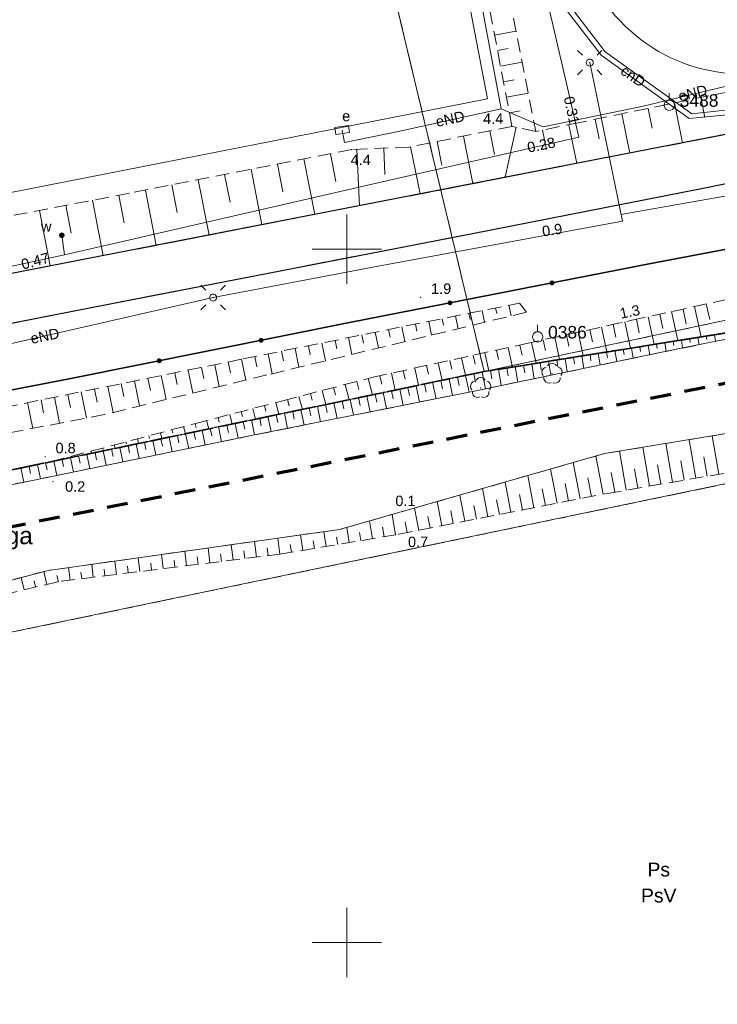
# Model space of a CAD drawing. Extents: x 5479252 to 5479673, y 5984576 to 5984875.
# Tile 27 of 36: x 5479576 to 5479627, y 5984646 to 5984717. Entities that reach past the tile are written whole.
import ezdxf
from ezdxf.enums import TextEntityAlignment as Align

# ---------------------------------------------------------------- set-up
doc = ezdxf.new("R2010")
doc.units = 0
for name, pattern in [('KROPK3-2', [2.49, 1.5, -0.47, 0.05, -0.47]), ('PRZER1-1', [1, 0.5, -0.5]), ('PRZER2-1', [1.5, 1, -0.5]), ('PRZER3-1', [2, 1.5, -0.5]), ('PRZER3-2', [2.5, 1.5, -1])]:
    doc.linetypes.add(name, pattern=pattern)
doc.layers.get('0').update_dxf_attribs({"linetype": 'CONTINUOUS'})
for name, color, linetype, lineweight in [('GEPPGG', 7, 'CONTINUOUS', 18), ('GESDZI', 7, 'CONTINUOUS', 18), ('GESJEW', 7, 'CONTINUOUS', 35), ('GESJOB', 7, 'CONTINUOUS', 35), ('GSLKOG', 7, 'CONTINUOUS', 35), ('GSLKRW', 7, 'CONTINUOUS', 25), ('GSPPPK', 7, 'CONTINUOUS', 18), ('GSPPPK_O', 7, 'CONTINUOUS', 18), ('GSPWPN', 7, 'CONTINUOUS', 13), ('GSPWPN_O', 7, 'CONTINUOUS', 13), ('GSSKOA', 7, 'CONTINUOUS', 18), ('GSSZSN', 7, 'CONTINUOUS', 18), ('GUPELA', 7, 'CONTINUOUS', 18), ('GUPPRZ_O', 7, 'CONTINUOUS', 18), ('zakres', 5, 'CONTINUOUS', 70)]:
    doc.layers.add(name, color=color, linetype=linetype, lineweight=lineweight)
for name, color, linetype, lineweight, true_color in [('GESKKL', 7, 'CONTINUOUS', 18, 0x24bc24), ('GESKKL_O', 7, 'CONTINUOUS', 18, 0x24bc24), ('GESUZY', 7, 'CONTINUOUS', 18, 0x008000), ('GESUZY_O', 7, 'CONTINUOUS', 18, 0x008000), ('GSPRDL', 7, 'CONTINUOUS', 18, 0x008000), ('GSSWWS', 7, 'CONTINUOUS', 18, 0x59d9ff), ('GSSWWS_O', 7, 'CONTINUOUS', 18, 0x59d9ff), ('GULCPR', 7, 'CONTINUOUS', 18, 0xd200d2), ('GULCPR_O', 7, 'CONTINUOUS', 18, 0xd200d2), ('GULEPR', 1, 'CONTINUOUS', 18, 0xff0000), ('GULEPR_O', 1, 'CONTINUOUS', 18, 0xff0000), ('GULWPR', 5, 'CONTINUOUS', 18, 0x0000ff), ('GUPESE', 1, 'CONTINUOUS', 18, 0xff0000), ('GUPESE_O', 1, 'CONTINUOUS', 18, 0xff0000), ('GUPWZA', 5, 'CONTINUOUS', 18, 0x0000ff), ('GUPWZA_O', 5, 'CONTINUOUS', 18, 0x0000ff), ('GUSKUT', 7, 'CONTINUOUS', 18, 0x803300), ('Ramka sekcyjna', 7, 'CONTINUOUS', 18, 0xa5007c)]:
    doc.layers.add(name, color=color, linetype=linetype, lineweight=lineweight, true_color=true_color)
doc.styles.add('Arial', font='arial.ttf')

# ---------------------------------------------------------------- blocks, each defined once
blk = doc.blocks.new('GSPPPK1')
at = {"color": 0}
blk.add_lwpolyline([(0, 0.875), (0, 0.375)], dxfattribs=at)
blk.add_lwpolyline([(0, 0.375), (0.115881, 0.356646), (0.220419, 0.303381), (0.303381, 0.220419), (0.356646, 0.115881), (0.375, 0), (0.356646, -0.115881), (0.303381, -0.220419), (0.220419, -0.303381), (0.115881, -0.356646), (0, -0.375), (-0.115881, -0.356646), (-0.220419, -0.303381), (-0.303381, -0.220419), (-0.356646, -0.115881), (-0.375, 0), (-0.356646, 0.115881), (-0.303381, 0.220419), (-0.220419, 0.303381), (-0.115881, 0.356646)], close=True, dxfattribs=at)
blk = doc.blocks.new('GSPRDL1')
blk.add_hatch(color=0).paths.add_polyline_path([(0, -0.045), (0.013906, -0.042798), (0.02645, -0.036406), (0.036406, -0.02645), (0.042798, -0.013906), (0.045, 0), (0.042798, 0.013906), (0.036406, 0.02645), (0.02645, 0.036406), (0.013906, 0.042798), (0, 0.045), (-0.013906, 0.042798), (-0.02645, 0.036406), (-0.036406, 0.02645), (-0.042798, 0.013906), (-0.045, 0), (-0.042798, -0.013906), (-0.036406, -0.02645), (-0.02645, -0.036406), (-0.013906, -0.042798)])
at = {"color": 0}
for points in [[(-0.324277, 0.563333), (-0.240553, 0.662679), (-0.127956, 0.727494), (0, 0.75), (0.127956, 0.727494), (0.240553, 0.662679), (0.324277, 0.563333)], [(-0.635969, -0.134326), (-0.70458, -0.024001), (-0.731429, 0.103115), (-0.713292, 0.231763), (-0.652348, 0.346501), (-0.55591, 0.433559), (-0.435555, 0.482485)], [(0.435555, 0.482485), (0.55591, 0.433559), (0.652348, 0.346501), (0.713292, 0.231763), (0.731429, 0.103115), (0.70458, -0.024001), (0.635969, -0.134326)], [(-0.068773, -0.646351), (-0.194901, -0.677512), (-0.324092, -0.663766), (-0.440839, -0.606763), (-0.531129, -0.513345), (-0.584125, -0.394725), (-0.593465, -0.265141)], [(0.593465, -0.265141), (0.584125, -0.394725), (0.531129, -0.513345), (0.440839, -0.606763), (0.324092, -0.663766), (0.194901, -0.677512), (0.068773, -0.646351)]]:
    blk.add_lwpolyline(points, dxfattribs=at)
blk = doc.blocks.new('GUPESE1')
at = {"color": 0}
blk.add_lwpolyline([(-0.5, -0.25), (-0.5, 0.25), (0.5, 0.25), (0.5, -0.25)], close=True, dxfattribs=at)
blk = doc.blocks.new('GUPWZA1')
blk.add_hatch(color=0).paths.add_polyline_path([(-0.2, 0), (-0.193185, -0.051764), (-0.173205, -0.1), (-0.141421, -0.141421), (-0.1, -0.173205), (-0.051764, -0.193185), (0, -0.2), (0.051764, -0.193185), (0.1, -0.173205), (0.141421, -0.141421), (0.173205, -0.1), (0.193185, -0.051764), (0.2, 0), (0.193185, 0.051764), (0.173205, 0.1), (0.141421, 0.141421), (0.1, 0.173205), (0.051764, 0.193185), (0, 0.2), (-0.051764, 0.193185), (-0.1, 0.173205), (-0.141421, 0.141421), (-0.173205, 0.1), (-0.193185, 0.051764)])
blk = doc.blocks.new('GEPPGG1_2')
blk.add_hatch(color=0).paths.add_polyline_path([(0, -0.045), (0.013906, -0.042798), (0.02645, -0.036406), (0.036406, -0.02645), (0.042798, -0.013906), (0.045, 0), (0.042798, 0.013906), (0.036406, 0.02645), (0.02645, 0.036406), (0.013906, 0.042798), (0, 0.045), (-0.013906, 0.042798), (-0.02645, 0.036406), (-0.036406, 0.02645), (-0.042798, 0.013906), (-0.045, 0), (-0.042798, -0.013906), (-0.036406, -0.02645), (-0.02645, -0.036406), (-0.013906, -0.042798)])
blk = doc.blocks.new('GSPWPN1')
blk.add_hatch(color=0).paths.add_polyline_path([(-0.045, 0), (-0.043467, -0.011647), (-0.038971, -0.0225), (-0.03182, -0.03182), (-0.0225, -0.038971), (-0.011647, -0.043467), (0, -0.045), (0.011647, -0.043467), (0.0225, -0.038971), (0.03182, -0.03182), (0.038971, -0.0225), (0.043467, -0.011647), (0.045, 0), (0.043467, 0.011647), (0.038971, 0.0225), (0.03182, 0.03182), (0.0225, 0.038971), (0.011647, 0.043467), (0, 0.045), (-0.011647, 0.043467), (-0.0225, 0.038971), (-0.03182, 0.03182), (-0.038971, 0.0225), (-0.043467, 0.011647)])
blk = doc.blocks.new('KOLO')
blk.add_hatch(color=0).paths.add_polyline_path([(-0.175, 0), (-0.169037, -0.045293), (-0.151554, -0.0875), (-0.123744, -0.123744), (-0.0875, -0.151554), (-0.045293, -0.169037), (0, -0.175), (0.045293, -0.169037), (0.0875, -0.151554), (0.123744, -0.123744), (0.151554, -0.0875), (0.169037, -0.045293), (0.175, 0), (0.169037, 0.045293), (0.151554, 0.0875), (0.123744, 0.123744), (0.0875, 0.151554), (0.045293, 0.169037), (0, 0.175), (-0.045293, 0.169037), (-0.0875, 0.151554), (-0.123744, 0.123744), (-0.151554, 0.0875), (-0.169037, 0.045293)])
blk = doc.blocks.new('GUPELA1')
at = {"color": 0}
blk.add_lwpolyline([(0, 0.25), (0.064705, 0.241481), (0.125, 0.216506), (0.176777, 0.176777), (0.216506, 0.125), (0.241481, 0.064705), (0.25, 0), (0.241481, -0.064705), (0.216506, -0.125), (0.176777, -0.176777), (0.125, -0.216506), (0.064705, -0.241481), (0, -0.25), (-0.064705, -0.241481), (-0.125, -0.216506), (-0.176777, -0.176777), (-0.216506, -0.125), (-0.241481, -0.064705), (-0.25, 0), (-0.241481, 0.064705), (-0.216506, 0.125), (-0.176777, 0.176777), (-0.125, 0.216506), (-0.064705, 0.241481)], close=True, dxfattribs=at)
blk = doc.blocks.new('GUPELA2')
blk.add_hatch(color=0).paths.add_polyline_path([(-0.001087, 0.044987), (0.011881, 0.043403), (0.021281, 0.03965), (0.030065, 0.033482), (0.038133, 0.023893), (0.043117, 0.012881), (0.044986, 0.001113), (0.044323, -0.007777), (0.040557, -0.019497), (0.033417, -0.030138), (0.024849, -0.037517), (0.013788, -0.042836), (0.002013, -0.044955), (-0.00982, -0.043916), (-0.020466, -0.040077), (-0.029541, -0.033946), (-0.036867, -0.025804), (-0.04187, -0.01649), (-0.04461, -0.005909), (-0.044532, 0.006476), (-0.041285, 0.017903), (-0.034764, 0.028574), (-0.024479, 0.03776), (-0.013449, 0.042943)])
at = {"color": 0}
for points in [[(-0.883883, 0.883883), (-0.53033, 0.53033)], [(0.883883, 0.883883), (0.53033, 0.53033)], [(-0.883883, -0.883883), (-0.53033, -0.53033)], [(0.883883, -0.883883), (0.53033, -0.53033)]]:
    blk.add_lwpolyline(points, dxfattribs=at)

msp = doc.modelspace()

# ---------------------------------------------------------------- linework, layer by layer
at = {"layer": 'GESDZI', "color": 7, "linetype": 'Continuous', "lineweight": 18, "elevation": 10.22}
for points in [[(5479294.827, 5984868.57), (5479333.8, 5984817.55), (5479340.75, 5984808.64), (5479385.3, 5984750.66), (5479398.56, 5984731.62), (5479401.38, 5984729.48), (5479428.97, 5984735.35), (5479418.42, 5984784.61), (5479593.87, 5984758.28), (5479609.91, 5984691.17), (5479671.413, 5984704.239)], [(5479671.413, 5984704.239), (5479609.91, 5984691.17), (5479660.05, 5984699.18), (5479671.413, 5984701.478)], [(5479671.413, 5984701.478), (5479660.05, 5984699.18), (5479609.91, 5984691.17), (5479434.07, 5984654.6), (5479427.24, 5984651.75), (5479410.75, 5984650.74), (5479263.67, 5984608.48), (5479261.86, 5984607.85), (5479256.77, 5984606.08), (5479255.129, 5984605.3)], [(5479255.129, 5984589.257), (5479261.74, 5984592.4), (5479262.59, 5984592.8), (5479270.88, 5984596.26), (5479272.59, 5984596.97), (5479291.5, 5984603.01), (5479316.35, 5984610.94), (5479343.54, 5984619.63), (5479359.73, 5984624.8), (5479391.37, 5984632.39), (5479414.08, 5984637.82), (5479415.05, 5984638.06), (5479435.16, 5984643.18), (5479444.46, 5984645.11), (5479661.87, 5984690.25), (5479671.413, 5984692.131)], [(5479671.413, 5984692.131), (5479661.87, 5984690.25), (5479444.46, 5984645.11), (5479448.686, 5984575.772)]]:
    msp.add_lwpolyline(points, dxfattribs=at)
msp.add_lwpolyline([(5479609.91, 5984691.17), (5479593.87, 5984758.28), (5479418.42, 5984784.61), (5479428.97, 5984735.35), (5479401.38, 5984729.48), (5479424.55, 5984696.25), (5479434.07, 5984654.6)], close=True, dxfattribs=at)
at = {"layer": 'GESJEW', "color": 7, "linetype": 'KROPK3-2', "lineweight": 35, "elevation": 10.22}
for points in [[(5479255.129, 5984605.3), (5479256.77, 5984606.08), (5479261.86, 5984607.85), (5479263.67, 5984608.48), (5479410.75, 5984650.74), (5479427.24, 5984651.75), (5479434.07, 5984654.6), (5479609.91, 5984691.17), (5479660.05, 5984699.18), (5479671.413, 5984701.478)], [(5479671.413, 5984701.478), (5479660.05, 5984699.18), (5479609.91, 5984691.17), (5479434.07, 5984654.6), (5479427.24, 5984651.75), (5479410.75, 5984650.74), (5479263.67, 5984608.48), (5479261.86, 5984607.85), (5479256.77, 5984606.08), (5479255.129, 5984605.3)]]:
    msp.add_lwpolyline(points, dxfattribs=at)
at = {"layer": 'GESJOB', "color": 7, "linetype": 'PRZER3-2', "lineweight": 35, "elevation": 10.22}
for points in [[(5479671.413, 5984701.478), (5479660.05, 5984699.18), (5479609.91, 5984691.17), (5479434.07, 5984654.6), (5479427.24, 5984651.75), (5479410.75, 5984650.74), (5479263.67, 5984608.48), (5479261.86, 5984607.85), (5479256.77, 5984606.08), (5479255.129, 5984605.3)], [(5479255.129, 5984605.3), (5479256.77, 5984606.08), (5479261.86, 5984607.85), (5479263.67, 5984608.48), (5479410.75, 5984650.74), (5479427.24, 5984651.75), (5479434.07, 5984654.6), (5479609.91, 5984691.17), (5479660.05, 5984699.18), (5479671.413, 5984701.478)]]:
    msp.add_lwpolyline(points, dxfattribs=at)
at = {"layer": 'GESKKL', "color": 82, "linetype": 'PRZER3-1', "lineweight": 18, "true_color": 0x24bc24, "elevation": 10.06}
msp.add_lwpolyline([(5479671.413, 5984692.131), (5479661.87, 5984690.25), (5479560.459, 5984669.194), (5479565.23, 5984627.42), (5479633.8, 5984628.38), (5479671.413, 5984653.421)], dxfattribs=at)
at = {"layer": 'GESUZY', "color": 96, "linetype": 'PRZER1-1', "lineweight": 18, "true_color": 0x008000, "elevation": 10.08}
for points in [[(5479668.59, 5984703.639), (5479653.32, 5984774.96), (5479649.96, 5984790.71), (5479624.95, 5984786.02), (5479545.44, 5984802.75), (5479542.19, 5984793), (5479491.08, 5984798.58), (5479487.419, 5984774.255), (5479593.87, 5984758.28), (5479609.91, 5984691.17)], [(5479609.91, 5984691.17), (5479593.87, 5984758.28), (5479487.419, 5984774.255), (5479418.42, 5984784.61), (5479423.04, 5984763.03), (5479428.97, 5984735.35), (5479401.38, 5984729.48), (5479424.55, 5984696.25), (5479434.07, 5984654.6)]]:
    msp.add_lwpolyline(points, close=True, dxfattribs=at)
for points in [[(5479671.413, 5984704.239), (5479668.59, 5984703.639), (5479609.91, 5984691.17), (5479660.05, 5984699.18), (5479671.413, 5984701.478)], [(5479671.413, 5984701.478), (5479660.05, 5984699.18), (5479609.91, 5984691.17), (5479434.07, 5984654.6), (5479427.24, 5984651.75), (5479410.75, 5984650.74), (5479263.67, 5984608.48), (5479261.86, 5984607.85), (5479256.77, 5984606.08), (5479255.129, 5984605.3)], [(5479255.129, 5984589.257), (5479261.74, 5984592.4), (5479262.59, 5984592.8), (5479270.88, 5984596.26), (5479272.59, 5984596.97), (5479291.5, 5984603.01), (5479316.35, 5984610.94), (5479343.54, 5984619.63), (5479359.73, 5984624.8), (5479391.37, 5984632.39), (5479414.08, 5984637.82), (5479415.05, 5984638.06), (5479435.16, 5984643.18), (5479444.46, 5984645.11), (5479557.98, 5984668.68), (5479560.459, 5984669.194), (5479661.87, 5984690.25), (5479671.413, 5984692.131)], [(5479671.413, 5984692.131), (5479661.87, 5984690.25), (5479560.459, 5984669.194), (5479565.23, 5984627.42), (5479633.8, 5984628.38), (5479671.413, 5984653.421)]]:
    msp.add_lwpolyline(points, dxfattribs=at)
at = {"layer": 'GSLKOG', "color": 7, "linetype": 'Continuous', "lineweight": 35, "elevation": 10.18}
msp.add_lwpolyline([(5479649.722, 5984784.393), (5479652.802, 5984768.298), (5479656.851, 5984747.088), (5479660.404, 5984728.044), (5479664.55, 5984707.111), (5479655.365, 5984705.412), (5479655.826, 5984703.301), (5479649.434, 5984702.226), (5479649.107, 5984704.107), (5479621.936, 5984698.962), (5479600.312, 5984694.73), (5479579.954, 5984690.641), (5479554.53, 5984685.746), (5479528.5, 5984680.448), (5479504.371, 5984675.524), (5479488.009, 5984672.097), (5479485.425, 5984671.551), (5479460.058, 5984666.483), (5479444.82, 5984663.36), (5479442.839, 5984671.983), (5479438.664, 5984692.484), (5479434.46, 5984713.187), (5479431.809, 5984725.807)], dxfattribs=at)
at = {"layer": 'GSLKRW', "color": 7, "linetype": 'Continuous', "lineweight": 25, "elevation": 10.18}
for points in [[(5479586.7, 5984747.13), (5479586.579, 5984748.415), (5479602.914, 5984751.605, -0.031554), (5479603.633, 5984756.415, -0.22153), (5479613.276, 5984771.583, -0.288694), (5479630.878, 5984771.311, -0.193765), (5479638.859, 5984760.536), (5479643.497, 5984740.016), (5479647.773, 5984719.959, -0.36238), (5479643.157, 5984711.577), (5479632.365, 5984709.201), (5479631.029, 5984708.993), (5479615.802, 5984706.03), (5479527.126, 5984688.764, -0.31997), (5479517.39, 5984695.675), (5479511.511, 5984727.21), (5479510.798, 5984730.282, -0.289167), (5479516.058, 5984738.46), (5479533.298, 5984741.786), (5479534.057, 5984738.533)], [(5479535.531, 5984686.741), (5479558.359, 5984691.254), (5479581.312, 5984695.745), (5479609.077, 5984701.13), (5479625.706, 5984704.388), (5479646.068, 5984708.528, 0.305827), (5479651.464, 5984718.03), (5479648.478, 5984732.487), (5479644.813, 5984750.202), (5479642.878, 5984759.263, 0.166885), (5479635.276, 5984772.533, 0.213177)]]:
    msp.add_lwpolyline(points, format="xyb", dxfattribs=at)
at = {"layer": 'GSSKOA', "color": 7, "linetype": 'PRZER3-1', "lineweight": 18, "elevation": 10.18}
for points in [[(5479535.531, 5984686.741), (5479558.359, 5984691.254), (5479581.312, 5984695.745), (5479609.077, 5984701.13), (5479625.706, 5984704.388), (5479646.068, 5984708.528, 0.305827), (5479651.464, 5984718.03), (5479648.478, 5984732.487), (5479644.813, 5984750.202), (5479642.878, 5984759.263, 0.166885), (5479635.276, 5984772.533, 0.213177)], [(5479631.029, 5984708.993), (5479615.802, 5984706.03), (5479527.126, 5984688.764, -0.31997)]]:
    msp.add_lwpolyline(points, format="xyb", dxfattribs=at)
at = {"layer": 'GSSWWS', "color": 141, "linetype": 'Continuous', "lineweight": 18, "true_color": 0x59d9ff, "elevation": 10.06}
for points in [[(5479536.826, 5984674.007), (5479547.833, 5984676.99), (5479558.975, 5984678.64), (5479566.547, 5984680.539), (5479575.429, 5984682.934), (5479593.216, 5984686.573), (5479609.196, 5984689.76), (5479623.898, 5984692.8), (5479638.429, 5984695.726), (5479638.708, 5984695.771), (5479656.128, 5984698.553), (5479660.05, 5984699.18), (5479671.413, 5984701.478)], [(5479671.413, 5984694.694), (5479669.618, 5984694.369), (5479656.409, 5984692.844), (5479637.48, 5984688.362), (5479618.601, 5984685.254), (5479599.475, 5984679.781), (5479578.431, 5984676.826), (5479563.581, 5984672.912), (5479555.379, 5984671.272), (5479524.468, 5984665.242)]]:
    msp.add_lwpolyline(points, dxfattribs=at)
at = {"layer": 'GSSZSN', "color": 7, "linetype": 'PRZER2-1', "lineweight": 18, "elevation": 10.06}
for points in [[(5479611.914, 5984708.853), (5479610.234, 5984717.697), (5479608.046, 5984729.329), (5479605.512, 5984741.826), (5479595.837, 5984739.58), (5479588.149, 5984737.996), (5479585.097, 5984737.363), (5479584.025, 5984741.114), (5479587.73, 5984741.82), (5479587.668, 5984742.137), (5479594.19, 5984742.584), (5479594.26, 5984742.303), (5479603.052, 5984744.126), (5479606.833, 5984743.704), (5479609.981, 5984726.965), (5479613.634, 5984708.476)], [(5479630.527, 5984711.961), (5479616.816, 5984709.14), (5479613.634, 5984708.476), (5479611.914, 5984708.853), (5479604.486, 5984707.36), (5479600.346, 5984707.179), (5479584.305, 5984704.034), (5479569.26, 5984701.161), (5479545.911, 5984696.568), (5479528.966, 5984693.356), (5479527.404, 5984700.007), (5479526.703, 5984703.424), (5479525.708, 5984705.053), (5479522.427, 5984706.184), (5479521.477, 5984707.745), (5479517.971, 5984707.189), (5479518.242, 5984705.234), (5479523.242, 5984701.953), (5479525.21, 5984691.659), (5479529.197, 5984689.167), (5479615.802, 5984706.03), (5479631.029, 5984708.993)], [(5479578.605, 5984684.659), (5479589.012, 5984687.409), (5479595.386, 5984689.071), (5479601.895, 5984690.766), (5479612.88, 5984693.173), (5479620.575, 5984694.868), (5479635.391, 5984698.123), (5479646.511, 5984700.36), (5479653.596, 5984701.682), (5479653.901, 5984700.191), (5479653.698, 5984698.597), (5479643.765, 5984696.8), (5479638.708, 5984695.771), (5479638.429, 5984695.726), (5479609.91, 5984691.17)], [(5479486.532, 5984670.37), (5479489.256, 5984671.223), (5479510.679, 5984675.499), (5479526.098, 5984678.565), (5479549.852, 5984683.489), (5479573.78, 5984688.283), (5479592.525, 5984692.084), (5479612.45, 5984696.11), (5479612.968, 5984695.458), (5479594.224, 5984690.923), (5479582.519, 5984688.072), (5479563.904, 5984684.487), (5479546.498, 5984681.205), (5479525.479, 5984677.289), (5479520.44, 5984673.459), (5479501.292, 5984670.494), (5479492.251, 5984668.968), (5479491.041, 5984668.881)], [(5479490.998, 5984666.44), (5479530.341, 5984674.622), (5479559.31, 5984680.647), (5479578.605, 5984684.659), (5479609.91, 5984691.17), (5479638.429, 5984695.726), (5479623.898, 5984692.8), (5479609.196, 5984689.76), (5479593.216, 5984686.573), (5479575.429, 5984682.934), (5479566.547, 5984680.539), (5479558.975, 5984678.64), (5479551.471, 5984677.533), (5479547.833, 5984676.99), (5479536.826, 5984674.007), (5479524.372, 5984671.521), (5479505.229, 5984667.95), (5479496.256, 5984667.159)]]:
    msp.add_lwpolyline(points, close=True, dxfattribs=at)
at = {"layer": 'GSSZSN', "color": 7, "linetype": 'Continuous', "lineweight": 18, "elevation": 10.06}
for points in [[(5479610.663, 5984715.437), (5479612.201, 5984715.729)], [(5479610.876, 5984714.316), (5479611.649, 5984714.463)], [(5479611.089, 5984713.195), (5479612.643, 5984713.49)], [(5479611.303, 5984712.073), (5479612.084, 5984712.222)], [(5479611.516, 5984710.952), (5479613.086, 5984711.251)], [(5479625.546, 5984710.936), (5479625.844, 5984709.489)], [(5479611.729, 5984709.831), (5479612.518, 5984709.981)], [(5479621.738, 5984710.153), (5479622.032, 5984708.726)], [(5479623.642, 5984710.544), (5479624.233, 5984707.671)], [(5479617.931, 5984709.369), (5479618.22, 5984707.963)], [(5479619.835, 5984709.761), (5479620.417, 5984706.928)], [(5479612.225, 5984708.785), (5479611.434, 5984705.179)], [(5479614.124, 5984708.579), (5479614.413, 5984707.197)], [(5479616.027, 5984708.975), (5479616.609, 5984706.187)], [(5479608.415, 5984708.15), (5479609.103, 5984704.725)], [(5479610.32, 5984708.533), (5479610.666, 5984706.815)], [(5479600.722, 5984707.196), (5479600.9, 5984703.128)], [(5479602.664, 5984707.281), (5479602.746, 5984705.392)], [(5479604.603, 5984707.384), (5479605.287, 5984703.982)], [(5479606.509, 5984707.767), (5479606.852, 5984706.06)], [(5479596.9, 5984706.504), (5479597.685, 5984702.502)], [(5479598.808, 5984706.878), (5479599.2, 5984704.876)], [(5479593.085, 5984705.756), (5479593.869, 5984701.759)], [(5479594.993, 5984706.13), (5479595.385, 5984704.13)], [(5479589.27, 5984705.008), (5479590.053, 5984701.016)], [(5479591.178, 5984705.382), (5479591.569, 5984703.385)], [(5479587.363, 5984704.634), (5479587.754, 5984702.639)], [(5479583.547, 5984703.89), (5479583.929, 5984701.894)], [(5479585.456, 5984704.26), (5479586.237, 5984700.273)], [(5479579.729, 5984703.161), (5479580.111, 5984701.158)], [(5479581.638, 5984703.525), (5479582.402, 5984699.526)], [(5479577.82, 5984702.796), (5479578.586, 5984698.784)], [(5479610.734, 5984695.764), (5479610.815, 5984695.36)], [(5479611.699, 5984695.959), (5479611.855, 5984695.188)], [(5479625.101, 5984695.862), (5479625.582, 5984693.674)], [(5479625.943, 5984696.047), (5479626.188, 5984694.928)], [(5479607.839, 5984695.179), (5479608.024, 5984694.262)], [(5479608.804, 5984695.374), (5479608.893, 5984694.933)], [(5479609.769, 5984695.569), (5479609.939, 5984694.725)], [(5479621.736, 5984695.123), (5479622.174, 5984693.129)], [(5479622.577, 5984695.308), (5479622.802, 5984694.286)], [(5479623.419, 5984695.493), (5479623.878, 5984693.401)], [(5479624.26, 5984695.677), (5479624.495, 5984694.607)], [(5479603.979, 5984694.399), (5479604.194, 5984693.335)], [(5479604.944, 5984694.594), (5479605.047, 5984694.08)], [(5479605.909, 5984694.789), (5479606.109, 5984693.798)], [(5479606.874, 5984694.984), (5479606.97, 5984694.507)], [(5479618.371, 5984694.382), (5479618.767, 5984692.585)], [(5479619.212, 5984694.568), (5479619.415, 5984693.644)], [(5479620.053, 5984694.753), (5479620.471, 5984692.857)], [(5479620.895, 5984694.938), (5479621.108, 5984693.966)], [(5479601.084, 5984693.814), (5479601.202, 5984693.227)], [(5479602.049, 5984694.009), (5479602.278, 5984692.871)], [(5479603.014, 5984694.204), (5479603.125, 5984693.653)], [(5479615.006, 5984693.641), (5479615.358, 5984692.04)], [(5479615.847, 5984693.826), (5479616.029, 5984693.001)], [(5479616.688, 5984694.012), (5479617.063, 5984692.313)], [(5479617.529, 5984694.197), (5479617.722, 5984693.323)], [(5479625.341, 5984693.635), (5479625.425, 5984693.107)], [(5479625.94, 5984693.731), (5479625.98, 5984693.479)], [(5479626.54, 5984693.827), (5479626.616, 5984693.347)], [(5479597.223, 5984693.034), (5479597.357, 5984692.373)], [(5479598.188, 5984693.229), (5479598.448, 5984691.945)], [(5479599.153, 5984693.424), (5479599.279, 5984692.8)], [(5479600.119, 5984693.619), (5479600.363, 5984692.408)], [(5479612.482, 5984693.086), (5479612.641, 5984692.359)], [(5479613.323, 5984693.271), (5479613.654, 5984691.768)], [(5479614.165, 5984693.456), (5479614.335, 5984692.68)], [(5479621.145, 5984692.965), (5479621.202, 5984692.609)], [(5479621.744, 5984693.061), (5479621.854, 5984692.377)], [(5479622.344, 5984693.156), (5479622.396, 5984692.828)], [(5479622.943, 5984693.252), (5479623.044, 5984692.623)], [(5479623.543, 5984693.348), (5479623.591, 5984693.047)], [(5479624.142, 5984693.444), (5479624.234, 5984692.868)], [(5479624.741, 5984693.539), (5479624.785, 5984693.263)], [(5479593.363, 5984692.254), (5479593.512, 5984691.52)], [(5479594.328, 5984692.449), (5479594.617, 5984691.018)], [(5479595.293, 5984692.644), (5479595.434, 5984691.947)], [(5479596.258, 5984692.839), (5479596.533, 5984691.481)], [(5479609.116, 5984692.348), (5479609.257, 5984691.706)], [(5479609.958, 5984692.533), (5479610.244, 5984691.223)], [(5479610.799, 5984692.717), (5479610.948, 5984692.038)], [(5479611.64, 5984692.901), (5479611.949, 5984691.496)], [(5479616.949, 5984692.295), (5479617.093, 5984691.393)], [(5479617.549, 5984692.39), (5479617.618, 5984691.953)], [(5479618.148, 5984692.486), (5479618.283, 5984691.639)], [(5479618.747, 5984692.582), (5479618.813, 5984692.172)], [(5479619.347, 5984692.678), (5479619.473, 5984691.885)], [(5479619.946, 5984692.773), (5479620.007, 5984692.391)], [(5479620.546, 5984692.869), (5479620.663, 5984692.131)], [(5479590.468, 5984691.667), (5479590.789, 5984690.086)], [(5479591.433, 5984691.863), (5479591.59, 5984691.091)], [(5479592.398, 5984692.058), (5479592.704, 5984690.553)], [(5479605.75, 5984691.611), (5479605.887, 5984690.986)], [(5479606.592, 5984691.795), (5479606.867, 5984690.537)], [(5479607.433, 5984691.979), (5479607.572, 5984691.346)], [(5479608.275, 5984692.164), (5479608.554, 5984690.888)], [(5479612.154, 5984691.528), (5479612.333, 5984690.409)], [(5479612.753, 5984691.624), (5479612.841, 5984691.078)], [(5479613.353, 5984691.72), (5479613.523, 5984690.655)], [(5479613.952, 5984691.816), (5479614.035, 5984691.297)], [(5479614.552, 5984691.912), (5479614.713, 5984690.901)], [(5479615.151, 5984692.007), (5479615.23, 5984691.516)], [(5479615.75, 5984692.103), (5479615.903, 5984691.147)], [(5479616.35, 5984692.199), (5479616.424, 5984691.734)], [(5479586.609, 5984690.885), (5479586.96, 5984689.154)], [(5479587.574, 5984691.08), (5479587.745, 5984690.234)], [(5479588.539, 5984691.276), (5479588.874, 5984689.62)], [(5479589.504, 5984691.472), (5479589.668, 5984690.662)], [(5479602.385, 5984690.873), (5479602.518, 5984690.267)], [(5479603.226, 5984691.057), (5479603.494, 5984689.836)], [(5479604.068, 5984691.242), (5479604.202, 5984690.626)], [(5479604.909, 5984691.426), (5479605.181, 5984690.186)], [(5479608.569, 5984690.891), (5479608.82, 5984689.685)], [(5479609.163, 5984691.015), (5479609.289, 5984690.41)], [(5479609.758, 5984691.138), (5479610.009, 5984689.928)], [(5479610.356, 5984691.241), (5479610.452, 5984690.64)], [(5479610.955, 5984691.337), (5479611.143, 5984690.163)], [(5479611.555, 5984691.433), (5479611.646, 5984690.859)], [(5479582.749, 5984690.102), (5479583.131, 5984688.221)], [(5479583.714, 5984690.298), (5479583.901, 5984689.376)], [(5479584.679, 5984690.493), (5479585.045, 5984688.687)], [(5479585.644, 5984690.689), (5479585.823, 5984689.805)], [(5479599.879, 5984690.241), (5479600.165, 5984689.143)], [(5479600.713, 5984690.458), (5479600.861, 5984689.888)], [(5479601.546, 5984690.675), (5479601.854, 5984689.495)], [(5479605.003, 5984690.15), (5479605.248, 5984688.973)], [(5479605.598, 5984690.273), (5479605.721, 5984689.682)], [(5479606.192, 5984690.397), (5479606.439, 5984689.21)], [(5479606.786, 5984690.52), (5479606.91, 5984689.925)], [(5479607.381, 5984690.644), (5479607.629, 5984689.448)], [(5479607.975, 5984690.768), (5479608.1, 5984690.167)], [(5479579.855, 5984689.515), (5479580.045, 5984688.574)], [(5479580.819, 5984689.711), (5479581.203, 5984687.819)], [(5479581.784, 5984689.906), (5479581.977, 5984688.956)], [(5479596.545, 5984689.372), (5479596.787, 5984688.441)], [(5479597.378, 5984689.59), (5479597.505, 5984689.103)], [(5479598.212, 5984689.807), (5479598.476, 5984688.792)], [(5479599.046, 5984690.024), (5479599.183, 5984689.496)], [(5479601.438, 5984689.408), (5479601.676, 5984688.26)], [(5479602.032, 5984689.532), (5479602.152, 5984688.955)], [(5479602.626, 5984689.655), (5479602.867, 5984688.498)], [(5479603.221, 5984689.779), (5479603.341, 5984689.198)], [(5479603.815, 5984689.902), (5479604.058, 5984688.735)], [(5479604.409, 5984690.026), (5479604.531, 5984689.44)], [(5479576.96, 5984688.928), (5479577.336, 5984687.074)], [(5479577.925, 5984689.124), (5479578.114, 5984688.192)], [(5479578.89, 5984689.319), (5479579.269, 5984687.446)], [(5479594.044, 5984688.721), (5479594.149, 5984688.317)], [(5479594.878, 5984688.938), (5479595.099, 5984688.09)], [(5479595.711, 5984689.155), (5479595.827, 5984688.71)], [(5479597.872, 5984688.666), (5479598.105, 5984687.548)], [(5479598.466, 5984688.79), (5479598.583, 5984688.228)], [(5479599.061, 5984688.914), (5479599.295, 5984687.786)], [(5479599.655, 5984689.037), (5479599.773, 5984688.471)], [(5479600.249, 5984689.161), (5479600.486, 5984688.023)], [(5479600.843, 5984689.284), (5479600.962, 5984688.713)], [(5479591.543, 5984688.069), (5479591.721, 5984687.387)], [(5479592.377, 5984688.286), (5479592.471, 5984687.925)], [(5479593.211, 5984688.504), (5479593.41, 5984687.738)], [(5479594.901, 5984688.048), (5479595.014, 5984687.501)], [(5479595.495, 5984688.172), (5479595.723, 5984687.073)], [(5479596.089, 5984688.296), (5479596.204, 5984687.744)], [(5479596.683, 5984688.419), (5479596.914, 5984687.311)], [(5479597.278, 5984688.543), (5479597.394, 5984687.986)], [(5479589.043, 5984687.417), (5479589.115, 5984687.139)], [(5479589.876, 5984687.635), (5479590.032, 5984687.036)], [(5479590.71, 5984687.852), (5479590.793, 5984687.532)], [(5479591.335, 5984687.307), (5479591.446, 5984686.77)], [(5479591.929, 5984687.43), (5479592.153, 5984686.356)], [(5479592.523, 5984687.554), (5479592.635, 5984687.016)], [(5479593.118, 5984687.678), (5479593.342, 5984686.598)], [(5479593.712, 5984687.801), (5479593.825, 5984687.259)], [(5479594.306, 5984687.925), (5479594.533, 5984686.836)], [(5479585.711, 5984686.537), (5479585.761, 5984686.348)], [(5479586.544, 5984686.757), (5479586.656, 5984686.334)], [(5479587.377, 5984686.977), (5479587.439, 5984686.743)], [(5479587.769, 5984686.565), (5479587.88, 5984686.035)], [(5479588.21, 5984687.197), (5479588.345, 5984686.685)], [(5479588.363, 5984686.689), (5479588.585, 5984685.626)], [(5479588.958, 5984686.813), (5479589.069, 5984686.28)], [(5479589.552, 5984686.936), (5479589.774, 5984685.869)], [(5479590.146, 5984687.06), (5479590.258, 5984686.525)], [(5479590.741, 5984687.183), (5479590.963, 5984686.112)], [(5479626.848, 5984683.766), (5479626.372, 5984686.533)], [(5479583.213, 5984685.877), (5479583.278, 5984685.631)], [(5479584.046, 5984686.097), (5479584.084, 5984685.952)], [(5479584.204, 5984685.824), (5479584.313, 5984685.299)], [(5479584.798, 5984685.947), (5479585.017, 5984684.896)], [(5479584.879, 5984686.317), (5479584.967, 5984685.983)], [(5479585.392, 5984686.071), (5479585.502, 5984685.544)], [(5479585.986, 5984686.195), (5479586.206, 5984685.139)], [(5479586.581, 5984686.318), (5479586.691, 5984685.789)], [(5479587.175, 5984686.442), (5479587.395, 5984685.382)], [(5479623.506, 5984683.192), (5479623.026, 5984685.982)], [(5479625.177, 5984683.479), (5479624.699, 5984686.258)], [(5479580.714, 5984685.217), (5479580.729, 5984685.161)], [(5479581.232, 5984685.206), (5479581.448, 5984684.166)], [(5479581.547, 5984685.437), (5479581.589, 5984685.28)], [(5479581.826, 5984685.329), (5479581.935, 5984684.808)], [(5479582.38, 5984685.657), (5479582.407, 5984685.556)], [(5479582.421, 5984685.453), (5479582.638, 5984684.409)], [(5479583.015, 5984685.577), (5479583.124, 5984685.054)], [(5479583.609, 5984685.7), (5479583.827, 5984684.652)], [(5479620.165, 5984682.617), (5479619.681, 5984685.431)], [(5479621.835, 5984682.905), (5479621.354, 5984685.707)], [(5479577.666, 5984684.464), (5479577.88, 5984683.436)], [(5479578.261, 5984684.588), (5479578.368, 5984684.073)], [(5479578.855, 5984684.711), (5479579.07, 5984683.679)], [(5479579.049, 5984684.777), (5479579.052, 5984684.765)], [(5479579.449, 5984684.835), (5479579.557, 5984684.318)], [(5479579.882, 5984684.997), (5479579.9, 5984684.929)], [(5479580.044, 5984684.959), (5479580.259, 5984683.922)], [(5479580.638, 5984685.082), (5479580.746, 5984684.563)], [(5479616.832, 5984681.997), (5479616.322, 5984684.601)], [(5479618.495, 5984682.322), (5479617.958, 5984685.07)], [(5479622.671, 5984683.048), (5479622.43, 5984684.446)], [(5479624.342, 5984683.336), (5479624.102, 5984684.728)], [(5479626.012, 5984683.623), (5479625.774, 5984685.009)], [(5479576.478, 5984684.217), (5479576.691, 5984683.193)], [(5479577.072, 5984684.341), (5479577.179, 5984683.827)], [(5479615.168, 5984681.671), (5479614.686, 5984684.133)], [(5479619.329, 5984682.474), (5479619.087, 5984683.884)], [(5479621, 5984682.761), (5479620.759, 5984684.165)], [(5479611.841, 5984681.02), (5479611.415, 5984683.197)], [(5479613.504, 5984681.346), (5479613.05, 5984683.665)], [(5479616, 5984681.834), (5479615.752, 5984683.101)], [(5479617.663, 5984682.16), (5479617.402, 5984683.498)], [(5479610.177, 5984680.695), (5479609.779, 5984682.729)], [(5479612.672, 5984681.183), (5479612.452, 5984682.307)], [(5479614.336, 5984681.509), (5479614.102, 5984682.704)], [(5479606.849, 5984680.044), (5479606.507, 5984681.793)], [(5479608.513, 5984680.369), (5479608.143, 5984682.261)], [(5479611.009, 5984680.857), (5479610.803, 5984681.91)], [(5479603.521, 5984679.399), (5479603.274, 5984680.868)], [(5479605.186, 5984679.718), (5479604.871, 5984681.325)], [(5479607.681, 5984680.206), (5479607.503, 5984681.117)], [(5479609.345, 5984680.532), (5479609.153, 5984681.513)], [(5479601.849, 5984679.118), (5479601.634, 5984680.399)], [(5479604.354, 5984679.555), (5479604.204, 5984680.323)], [(5479606.018, 5984679.881), (5479605.853, 5984680.72)], [(5479598.505, 5984678.557), (5479598.327, 5984679.62)], [(5479600.177, 5984678.838), (5479599.994, 5984679.929)], [(5479601.013, 5984678.978), (5479600.914, 5984679.571)], [(5479602.685, 5984679.258), (5479602.57, 5984679.946)], [(5479593.479, 5984677.789), (5479593.34, 5984678.919)], [(5479595.161, 5984677.996), (5479595.019, 5984679.155)], [(5479596.833, 5984678.277), (5479596.648, 5984679.384)], [(5479597.669, 5984678.417), (5479597.578, 5984678.959)], [(5479599.341, 5984678.697), (5479599.254, 5984679.217)], [(5479588.431, 5984677.167), (5479588.302, 5984678.212)], [(5479590.114, 5984677.374), (5479589.981, 5984678.448)], [(5479590.955, 5984677.478), (5479590.888, 5984678.022)], [(5479591.796, 5984677.582), (5479591.66, 5984678.684)], [(5479592.638, 5984677.685), (5479592.569, 5984678.243)], [(5479594.32, 5984677.893), (5479594.25, 5984678.465)], [(5479595.997, 5984678.136), (5479595.903, 5984678.701)], [(5479583.384, 5984676.545), (5479583.265, 5984677.505)], [(5479585.066, 5984676.752), (5479584.944, 5984677.741)], [(5479585.907, 5984676.856), (5479585.846, 5984677.357)], [(5479586.749, 5984676.96), (5479586.623, 5984677.976)], [(5479587.59, 5984677.063), (5479587.526, 5984677.579)], [(5479589.273, 5984677.271), (5479589.207, 5984677.8)], [(5479578.355, 5984675.816), (5479578.14, 5984676.749)], [(5479580.019, 5984676.13), (5479579.907, 5984677.033)], [(5479580.86, 5984676.234), (5479580.803, 5984676.693)], [(5479581.701, 5984676.337), (5479581.586, 5984677.269)], [(5479582.542, 5984676.441), (5479582.484, 5984676.914)], [(5479584.225, 5984676.648), (5479584.165, 5984677.136)], [(5479576.703, 5984675.435), (5479576.5, 5984676.317)], [(5479577.529, 5984675.625), (5479577.424, 5984676.079)], [(5479579.181, 5984676.006), (5479579.078, 5984676.454)]]:
    msp.add_lwpolyline(points, dxfattribs=at)
at = {"layer": 'GSSZSN', "color": 7, "linetype": 'PRZER2-1', "lineweight": 18, "elevation": 10.06}
for points in [[(5479671.413, 5984694.694), (5479669.618, 5984694.369), (5479656.409, 5984692.844), (5479637.48, 5984688.362), (5479618.601, 5984685.254), (5479599.475, 5984679.781), (5479578.431, 5984676.826), (5479563.581, 5984672.912), (5479555.379, 5984671.272), (5479541.338, 5984668.448), (5479524.468, 5984665.242)], [(5479522.745, 5984664.148), (5479553.409, 5984670.271), (5479563.539, 5984672.4), (5479579.372, 5984676.05), (5479595.172, 5984677.998), (5479603.748, 5984679.437), (5479618.823, 5984682.386), (5479638.124, 5984685.706), (5479664.742, 5984691.375), (5479671.413, 5984692.74)]]:
    msp.add_lwpolyline(points, dxfattribs=at)
at = {"layer": 'GULCPR', "color": 212, "linetype": 'Continuous', "lineweight": 18, "true_color": 0xd200d2, "elevation": 10.14}
for points in [[(5479641.182, 5984713.647), (5479632.613, 5984710.193), (5479624.698, 5984709.428), (5479618.351, 5984713.983), (5479615.439, 5984717.754), (5479612.414, 5984726.341), (5479607.691, 5984739.577), (5479605.787, 5984741.836), (5479597.144, 5984740.137), (5479590.815, 5984738.849), (5479588.239, 5984750.815), (5479579.913, 5984749.639), (5479580.282, 5984747.404)], [(5479590.908, 5984741.515), (5479591.286, 5984739.318), (5479602.133, 5984741.483), (5479605.866, 5984742.324), (5479607.845, 5984739.915), (5479609.656, 5984735.006), (5479612.531, 5984726.866), (5479615.798, 5984717.924), (5479618.636, 5984714.228), (5479624.889, 5984709.766), (5479632.581, 5984710.606), (5479641.094, 5984714.078)]]:
    msp.add_lwpolyline(points, dxfattribs=at)
at = {"layer": 'GULEPR', "color": 1, "linetype": 'Continuous', "lineweight": 18, "true_color": 0xff0000, "elevation": 10.14}
for points in [[(5479611.129, 5984710.112), (5479609.272, 5984720.013), (5479607.34, 5984729.925), (5479605.38, 5984739.81), (5479597.427, 5984738.214), (5479595.467, 5984737.878), (5479578.245, 5984734.574), (5479570.181, 5984733.034), (5479557.355, 5984730.626), (5479543.298, 5984727.825), (5479533.441, 5984725.865)], [(5479617.529, 5984713.452), (5479619.882, 5984702.027), (5479602.247, 5984698.775), (5479590.346, 5984696.507), (5479569.568, 5984691.774), (5479568.812, 5984691.662), (5479564.136, 5984691.242), (5479540.026, 5984686.454), (5479514.207, 5984681.021), (5479501.914, 5984678.193), (5479489.033, 5984675.981), (5479470.285, 5984671.365), (5479468.064, 5984673.027), (5479467.345, 5984679.131), (5479465.805, 5984692.516), (5479465.217, 5984697.697), (5479463.873, 5984706.406), (5479462.053, 5984714.106), (5479460.597, 5984720.239), (5479457.376, 5984724.096), (5479450.712, 5984728.016), (5479445.475, 5984728.016), (5479444.551, 5984733.869), (5479443.674, 5984736.142)], [(5479611.129, 5984710.112), (5479614.163, 5984708.812), (5479621.374, 5984710.321), (5479628.598, 5984712.039), (5479633.34, 5984713.084), (5479635.02, 5984713.588), (5479636.775, 5984714.727), (5479638.735, 5984716.538), (5479643.104, 5984716.37), (5479643.328, 5984715.847)], [(5479599.66, 5984708.589), (5479599.841, 5984707.685), (5479603.812, 5984708.519), (5479611.129, 5984710.112)], [(5479651.424, 5984708.331), (5479631.789, 5984704.62), (5479619.782, 5984702.51)]]:
    msp.add_lwpolyline(points, dxfattribs=at)
at = {"layer": 'GULWPR', "color": 5, "linetype": 'Continuous', "lineweight": 18, "true_color": 0x0000ff, "elevation": 10.14}
for points in [[(5479522.298, 5984687.656), (5479552.322, 5984693.705), (5479579.627, 5984699.578), (5479602.463, 5984704.837), (5479616.751, 5984708.081), (5479615.861, 5984711.958), (5479613.289, 5984723.027), (5479610.527, 5984735.299)], [(5479579.627, 5984699.578), (5479579.429, 5984701)]]:
    msp.add_lwpolyline(points, dxfattribs=at)
at = {"layer": 'GUSKUT', "color": 36, "linetype": 'Continuous', "lineweight": 18, "true_color": 0x803300, "elevation": 10.14}
msp.add_lwpolyline([(5479604.638, 5984739.336), (5479605.038, 5984737.465), (5479610.148, 5984710.835), (5479529.825, 5984695.072), (5479524.447, 5984723.493), (5479551.488, 5984728.835), (5479603.531, 5984739.117)], close=True, dxfattribs=at)
msp.add_lwpolyline([(5479636.129, 5984734.741, 0.204547), (5479626.628, 5984737.12, 0.201732), (5479618.647, 5984732.328, 0.019844), (5479618.1, 5984731.513, 0.029122), (5479617.419, 5984730.245, 0.309616), (5479619.722, 5984716.459, 0.339421), (5479634.42, 5984714.102, 0.532292)], format="xyb", close=True, dxfattribs=at)
at = {"layer": 'Ramka sekcyjna', "color": 224, "linetype": 'Continuous', "lineweight": 18, "true_color": 0xa5007c}
for p, q in [((5479600, 5984697.5, 100), (5479600, 5984702.5, 100)), ((5479600, 5984697.5, 100), (5479600, 5984702.5, 100)), ((5479600, 5984697.5, 100), (5479600, 5984702.5, 100)), ((5479600, 5984697.5, 100), (5479600, 5984702.5, 100)), ((5479600, 5984700, 100), (5479597.5, 5984700, 100)), ((5479600, 5984700, 100), (5479597.5, 5984700, 100)), ((5479600, 5984700, 100), (5479602.5, 5984700, 100)), ((5479600, 5984700, 100), (5479602.5, 5984700, 100)), ((5479600, 5984647.5, 100), (5479600, 5984652.5, 100)), ((5479600, 5984647.5, 100), (5479600, 5984652.5, 100)), ((5479600, 5984647.5, 100), (5479600, 5984652.5, 100)), ((5479600, 5984647.5, 100), (5479600, 5984652.5, 100)), ((5479600, 5984650, 100), (5479597.5, 5984650, 100)), ((5479600, 5984650, 100), (5479597.5, 5984650, 100)), ((5479600, 5984650, 100), (5479602.5, 5984650, 100)), ((5479600, 5984650, 100), (5479602.5, 5984650, 100))]:
    msp.add_line(p, q, dxfattribs=at)
at = {"layer": 'zakres', "linetype": 'PRZER3-2'}
msp.add_line((5479440.528, 5984652.836), (5479671.271, 5984699.166), dxfattribs=at)
msp.add_line((5479440.528, 5984652.836), (5479671.271, 5984699.166), dxfattribs=at)

# ---------------------------------------------------------------- block references
at = {"layer": 'GEPPGG', "color": 7, "linetype": 'Continuous', "lineweight": 18}
msp.add_blockref('GEPPGG1_2', (5479609.91, 5984691.17, 10.24), dxfattribs=at)
at = {"layer": 'GSLKOG', "color": 7, "linetype": 'Continuous', "lineweight": 35}
for p, rotation in [((5479614.804, 5984697.566, 10.18), 191.0749946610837), ((5479614.804, 5984697.566, 10.18), 191.0749946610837), ((5479607.443, 5984696.126, 10.18), 191.0749946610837), ((5479607.443, 5984696.126, 10.18), 191.0749946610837), ((5479593.81, 5984693.424, 10.18), 191.3566790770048), ((5479593.81, 5984693.424, 10.18), 191.3566790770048), ((5479586.456, 5984691.947, 10.18), 191.3566790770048), ((5479586.456, 5984691.947, 10.18), 191.3566790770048)]:
    msp.add_blockref('KOLO', p, dxfattribs=dict(at, rotation=rotation))
at = {"layer": 'GSPPPK', "color": 7, "linetype": 'Continuous', "lineweight": 18}
for p in [(5479623.27, 5984710.38, 10.36), (5479613.77, 5984693.67, 10.36)]:
    msp.add_blockref('GSPPPK1', p, dxfattribs=at)
at = {"layer": 'GSPRDL', "color": 96, "linetype": 'Continuous', "lineweight": 18, "true_color": 0x008000}
for p in [(5479614.808, 5984691.012, 10.12), (5479609.657, 5984689.987, 10.12)]:
    msp.add_blockref('GSPRDL1', p, dxfattribs=at)
at = {"layer": 'GSPWPN', "color": 7, "linetype": 'Continuous', "lineweight": 13}
for p in [(5479611.914, 5984708.853, 10.08), (5479600.346, 5984707.179, 10.08), (5479605.326, 5984696.525, 10.08), (5479619.848, 5984694.708, 10.08), (5479578.222, 5984685.031, 10.08), (5479578.784, 5984683.236, 10.08), (5479603.09, 5984680.815, 10.08), (5479603.748, 5984679.437, 10.08)]:
    msp.add_blockref('GSPWPN1', p, dxfattribs=at)
at = {"layer": 'GUPELA', "color": 7, "linetype": 'Continuous', "lineweight": 18}
for name, p in [('GUPELA2', (5479617.529, 5984713.452, 10.16)), ('GUPELA1', (5479617.529, 5984713.452, 10.16)), ('GUPELA2', (5479590.346, 5984696.507, 10.16)), ('GUPELA1', (5479590.346, 5984696.507, 10.16))]:
    msp.add_blockref(name, p, dxfattribs=at)
at = {"layer": 'GUPESE', "color": 1, "linetype": 'Continuous', "lineweight": 18, "true_color": 0xff0000, "rotation": 7.987103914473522}
msp.add_blockref('GUPESE1', (5479599.66, 5984708.589, 10.16), dxfattribs=at)
at = {"layer": 'GUPWZA', "color": 5, "linetype": 'Continuous', "lineweight": 18, "true_color": 0x0000ff}
msp.add_blockref('GUPWZA1', (5479579.429, 5984701, 10.16), dxfattribs=at)

# ---------------------------------------------------------------- texts
at = {"layer": 'GESKKL_O', "color": 82, "linetype": 'Continuous', "lineweight": 0, "true_color": 0x24bc24, "style": 'Arial'}
msp.add_text('PsV', height=1, dxfattribs=at).set_placement((5479622.509, 5984652.881, 10.8), align=Align.CENTER)
at = {"layer": 'GESUZY_O', "color": 96, "linetype": 'Continuous', "lineweight": 0, "true_color": 0x008000, "style": 'Arial'}
msp.add_text('Ps', height=1, dxfattribs=at).set_placement((5479622.509, 5984654.756, 10.8), align=Align.CENTER)
at = {"layer": 'GSPPPK_O', "color": 7, "linetype": 'Continuous', "lineweight": 0, "style": 'Arial'}
for s, p in [('3488', (5479624.02, 5984710.27, 10.8)), ('0386', (5479614.52, 5984693.56, 10.8))]:
    msp.add_text(s, height=0.9, dxfattribs=at).set_placement(p)
at = {"layer": 'GSPWPN_O', "color": 7, "linetype": 'Continuous', "lineweight": 0, "style": 'Arial'}
for s, rotation, p in [('4.4', 360, (5479609.833, 5984709.034, 10.8)), ('1.3', 11.37712, (5479619.779, 5984694.977, 10.8)), ('0.2', 360, (5479579.662, 5984682.505, 10.8)), ('0.1', 360, (5479603.498, 5984681.471, 10.8)), ('0.7', 360, (5479604.412, 5984678.513, 10.8))]:
    msp.add_text(s, height=0.75, rotation=rotation, dxfattribs=at).set_placement(p)
for s, p in [('4.4', (5479600.275, 5984706.07, 10.8)), ('1.9', (5479606.076, 5984696.775, 10.8)), ('0.8', (5479578.972, 5984685.281, 10.8))]:
    msp.add_text(s, height=0.75, dxfattribs=at).set_placement(p)
at = {"layer": 'GSSWWS_O', "color": 141, "linetype": 'Continuous', "lineweight": 0, "true_color": 0x59d9ff, "style": 'Arial'}
msp.add_text('Lewińska Struga', height=1.25, dxfattribs=at).set_placement((5479570.875, 5984678.72, 10.8), align=Align.CENTER)
at = {"layer": 'GULCPR_O', "color": 212, "linetype": 'Continuous', "lineweight": 0, "true_color": 0xd200d2, "style": 'Arial'}
msp.add_text('cnD', height=0.75, rotation=325.73266, dxfattribs=at).set_placement((5479620.444, 5984712.163, 10.8), align=Align.CENTER)
at = {"layer": 'GULEPR_O', "color": 1, "linetype": 'Continuous', "lineweight": 0, "true_color": 0xff0000, "style": 'Arial'}
for rotation, p in [(13.37246, (5479625.054, 5984710.895, 10.8)), (12.28094, (5479607.533, 5984709.029, 10.8)), (11.88242, (5479578.281, 5984693.377, 10.8))]:
    msp.add_text('eND', height=0.75, rotation=rotation, dxfattribs=at).set_placement(p, align=Align.CENTER)
at = {"layer": 'GUPESE_O', "color": 1, "linetype": 'Continuous', "lineweight": 0, "true_color": 0xff0000, "style": 'Arial'}
msp.add_text('e', height=0.75, rotation=360, dxfattribs=at).set_placement((5479600.242, 5984709.225, 10.8), align=Align.RIGHT)
at = {"layer": 'GUPPRZ_O', "color": 5, "linetype": 'Continuous', "lineweight": 0, "true_color": 0x0000ff, "style": 'Arial'}
for s, rotation, p in [('0.31', 282.30842, (5479615.644, 5984710.925, 10.8)), ('0.28', 11.45053, (5479613.103, 5984706.952, 10.8)), ('0.47', 14.87519, (5479576.616, 5984698.515, 10.8))]:
    msp.add_text(s, height=0.75, rotation=rotation, dxfattribs=at).set_placement(p)
at = {"layer": 'GUPPRZ_O', "color": 1, "linetype": 'Continuous', "lineweight": 0, "true_color": 0xff0000, "style": 'Arial'}
msp.add_text('0.9', height=0.75, rotation=8.56016, dxfattribs=at).set_placement((5479614.152, 5984700.906, 10.8))
at = {"layer": 'GUPWZA_O', "color": 5, "linetype": 'Continuous', "lineweight": 0, "true_color": 0x0000ff, "style": 'Arial'}
msp.add_text('w', height=0.75, dxfattribs=at).set_placement((5479578.679, 5984701.25, 10.8), align=Align.RIGHT)

doc.saveas('drawing.dxf')
